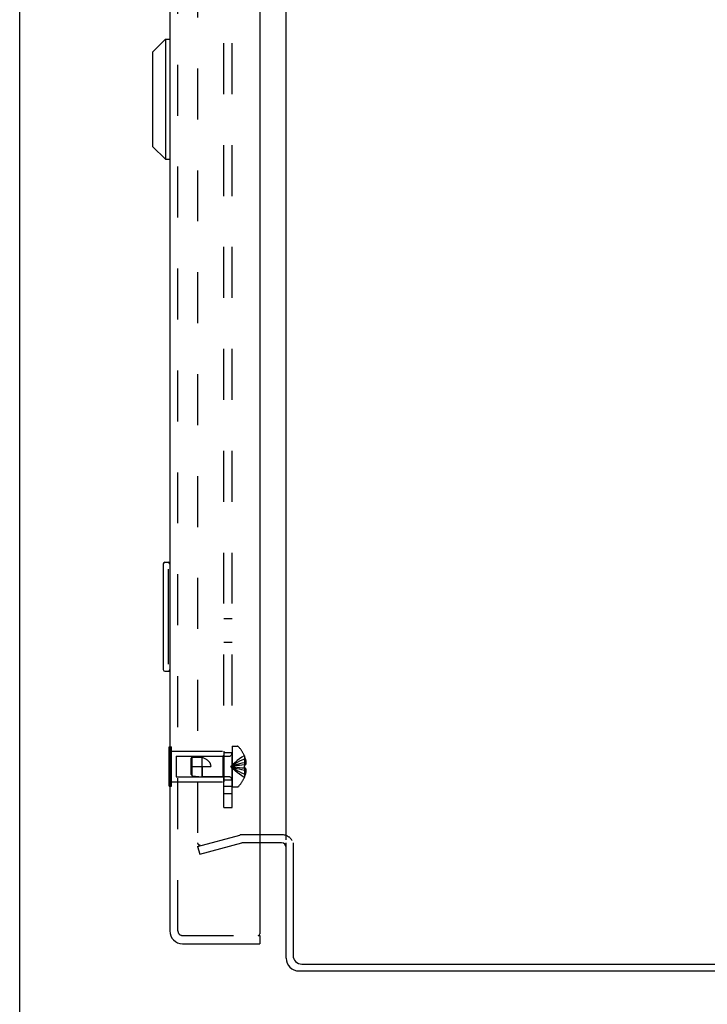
# Model space of a CAD drawing. Header units: inches. Extents: x 0 to 85, y 0 to 55.
# Tile 2 of 55: x 0 to 6.3, y 19.2 to 28.3. Entities that reach past the tile are written whole.
import ezdxf

# ---------------------------------------------------------------- set-up
doc = ezdxf.new("R2010")
doc.units = ezdxf.units.IN
doc.header["$LTSCALE"] = 4.675
doc.header["$MEASUREMENT"] = 0
doc.linetypes.add('HIDDEN', pattern=[0.2, 0.1, -0.1])
doc.layers.get('0').update_dxf_attribs({"linetype": 'CONTINUOUS'})
for name, color, linetype in [('DEFAULT_2', 8, 'HIDDEN'), ('DIMENSIONS', 7, 'CONTINUOUS'), ('REAR_DOOR', 7, 'CONTINUOUS'), ('SUBPANEL', 7, 'CONTINUOUS')]:
    doc.layers.add(name, color=color, linetype=linetype)
doc.styles.get("Standard").update_dxf_attribs({"font": 'arial.ttf'})
doc.dimstyles.new('DIMSTYLE_1', dxfattribs={"dimtxt": 0.375, "dimasz": 0.5, "dimexe": 0.09, "dimexo": 0.07, "dimgap": 0.0375, "dimtad": 0, "dimtih": 1, "dimtoh": 1, "dimzin": 4, "dimdsep": 46, "dimtxsty": 'Standard', "dimblk": '_FILLED', "dimblk1": '_FILLED', "dimblk2": '_FILLED', "dimcen": 0.09, "dimadec": 3, "dimazin": 1, "dimtfac": 1, "dimtdec": 3, "dimtofl": 0, "dimtmove": 0, "dimatfit": 3, "dimldrblk": '_FILLED', "dimfxl": 0, "dimtolj": 1, "dimtzin": 4, "dimarcsym": 0})

# ---------------------------------------------------------------- blocks, each defined once
blk = doc.blocks.new('_FILLED')
at = {"color": 0, "linetype": 'ByBlock'}
blk.add_solid([(0, 0), (-1, 0.2), (-1, -0.2)], dxfattribs=at)
blk = doc.blocks.new('*D17')
at = {"layer": 'DIMENSIONS', "color": 2, "linetype": 'Continuous'}
for p, q in [((1.9474, 31.4147), (5.2966, 31.4147)), ((12.5394, 31.4147), (9.1902, 31.4147))]:
    blk.add_line(p, q, dxfattribs=at)
at = {"layer": 'DIMENSIONS', "color": 2, "linetype": 'Continuous', "xscale": 0.5, "yscale": 0.5, "zscale": 0.5, "rotation": 180}
blk.add_blockref('_FILLED', (1.9474, 31.4147), dxfattribs=at)
at = {"layer": 'DIMENSIONS', "color": 2, "linetype": 'Continuous', "xscale": 0.5, "yscale": 0.5, "zscale": 0.5}
blk.add_blockref('_FILLED', (12.5394, 31.4147), dxfattribs=at)
at = {"layer": 'DIMENSIONS', "color": 2, "linetype": 'Continuous', "insert": (7.2434, 31.6022), "char_height": 0.375, "width": 3.518587, "attachment_point": 2, "line_spacing_factor": 0.9}
blk.add_mtext('10.59 USABLE\\PDEPTH', dxfattribs=at)

msp = doc.modelspace()

# ---------------------------------------------------------------- linework, layer by layer
at = {"color": 7, "linetype": 'Continuous'}
for p, q in [((0, 0), (0, 55)), ((2.402436, 20.803227), (2.201436, 20.803227))]:
    msp.add_line(p, q, dxfattribs=at)
at = {"color": 3, "linetype": 'Continuous'}
for p, q in [((2.444436, 20.755227), (2.444436, 34.351227)), ((2.402436, 20.728227), (2.201436, 20.728227)), ((2.444436, 19.670227), (2.444436, 20.728227)), ((2.507436, 20.730105), (2.507436, 19.696227)), ((2.587436, 19.616227), (12.039436, 19.616227)), ((2.561436, 19.553227), (12.039436, 19.553227))]:
    msp.add_line(p, q, dxfattribs=at)
at = {"color": 7, "linetype": 'Continuous'}
msp.add_arc((2.402436, 20.686227), 0.117, 72.3054158, 90, dxfattribs=at)
at = {"color": 3, "linetype": 'Continuous'}
for centre, radius, start, end in [((2.402436, 20.686227), 0.042, 0, 90), ((2.587436, 19.696227), 0.08, 180, 270), ((2.561436, 19.670227), 0.117, 180, 270)]:
    msp.add_arc(centre, radius, start, end, dxfattribs=at)
at = {"layer": 'DEFAULT_2', "color": 8, "linetype": 'HIDDEN'}
for p, q in [((1.631801, 34.378525), (1.631801, 20.727928)), ((1.631801, 20.69636), (2.017918, 20.799819)), ((2.201436, 20.803227), (2.0438, 20.803227)), ((1.631801, 20.69636), (1.651213, 20.623915)), ((1.65112, 20.707929), (1.649521, 20.707997)), ((1.651213, 20.623915), (2.037329, 20.727375)), ((2.201436, 20.728227), (2.0438, 20.728227))]:
    msp.add_line(p, q, dxfattribs=at)
for points in [[(1.631801, 20.727928), (1.631868, 20.726271), (1.632065, 20.724637), (1.632392, 20.723019), (1.632848, 20.721435), (1.633428, 20.719895), (1.634129, 20.71841), (1.634946, 20.716991), (1.635874, 20.715645), (1.636906, 20.714384), (1.638034, 20.713215), (1.639253, 20.712147), (1.640552, 20.711186), (1.641923, 20.71034), (1.643357, 20.709614), (1.644845, 20.709013), (1.646375, 20.708541), (1.647937, 20.708202), (1.649521, 20.707997)], [(1.655859, 20.70854), (1.654291, 20.7082), (1.652712, 20.707996), (1.65112, 20.707929)]]:
    msp.add_lwpolyline(points, dxfattribs=at)
for centre, radius, start, end in [((2.0438, 20.703227), 0.1, 90, 105), ((2.402436, 20.686227), 0.117, 33.0998249, 72.3054158), ((2.0438, 20.703227), 0.025, 90, 105)]:
    msp.add_arc(centre, radius, start, end, dxfattribs=at)
at = {"layer": 'REAR_DOOR', "color": 3, "linetype": 'Continuous'}
for p, q in [((1.376436, 35.186227), (1.376436, 19.920227)), ((2.201436, 35.213227), (2.201436, 19.893227)), ((1.493436, 19.803227), (2.201436, 19.803227))]:
    msp.add_line(p, q, dxfattribs=at)
at = {"layer": 'REAR_DOOR', "color": 8, "linetype": 'HIDDEN'}
for p, q in [((1.451436, 19.920227), (1.451436, 35.186227)), ((1.376436, 21.60836), (1.393436, 21.60836)), ((1.393436, 21.248093), (1.393436, 21.60836)), ((1.947436, 21.614727), (1.993986, 21.614727)), ((1.947436, 21.614727), (1.947436, 21.241727)), ((1.376436, 21.518293), (1.393436, 21.518293)), ((1.393436, 21.568227), (1.872436, 21.568227)), ((1.434936, 21.523227), (1.862436, 21.523227)), ((1.434936, 21.523227), (1.434936, 21.333227)), ((1.572436, 21.502226), (1.582387, 21.513221)), ((1.572436, 21.354227), (1.572436, 21.502226)), ((1.582387, 21.513221), (1.672436, 21.522226)), ((1.582387, 21.343232), (1.582387, 21.513221)), ((1.919236, 21.522227), (1.672436, 21.522227)), ((1.672436, 21.334227), (1.672436, 21.522227)), ((1.862436, 21.523227), (1.872436, 21.533227)), ((1.862436, 21.523227), (1.862436, 21.333227)), ((1.872436, 21.568227), (1.872436, 21.288227)), ((2.060793, 21.527727), (2.060395, 21.527493)), ((2.060395, 21.527493), (2.060793, 21.526512)), ((2.060793, 21.526512), (2.060793, 21.443727)), ((1.572436, 21.428227), (1.752436, 21.428227)), ((1.67244, 21.428227), (1.672436, 21.334227)), ((1.996123, 21.43678), (1.975635, 21.434091)), ((2.017087, 21.439274), (1.99594, 21.436757)), ((2.038643, 21.44159), (2.016835, 21.439246)), ((2.060793, 21.443727), (2.03832, 21.441557)), ((2.060793, 21.412727), (2.03832, 21.414897)), ((2.060793, 21.443727), (2.060395, 21.44369)), ((2.060395, 21.412763), (2.060616, 21.417914)), ((2.060395, 21.412763), (2.060793, 21.412727)), ((2.060748, 21.423057), (2.060616, 21.417914)), ((2.060793, 21.496727), (2.070841, 21.496727)), ((2.060793, 21.463126), (2.075742, 21.463126)), ((2.060793, 21.443727), (2.070841, 21.443727)), ((2.070841, 21.412727), (2.060793, 21.412727)), ((2.060793, 21.412727), (2.060793, 21.329941)), ((1.376436, 21.33816), (1.393436, 21.33816)), ((1.434936, 21.333227), (1.862436, 21.333227)), ((1.572436, 21.354227), (1.582387, 21.343232)), ((1.582387, 21.343232), (1.672436, 21.334227)), ((1.919236, 21.334227), (1.672436, 21.334227)), ((1.862436, 21.333227), (1.872436, 21.323227)), ((2.060395, 21.32896), (2.060793, 21.329942)), ((2.060395, 21.32896), (2.060793, 21.328727)), ((2.060793, 21.393327), (2.075742, 21.393327)), ((2.060793, 21.359727), (2.070841, 21.359727)), ((1.376436, 21.248093), (1.393436, 21.248093)), ((1.393436, 21.288227), (1.872436, 21.288227)), ((1.947436, 21.241727), (1.993986, 21.241727)), ((1.493436, 19.878227), (2.186436, 19.878227))]:
    msp.add_line(p, q, dxfattribs=at)
at = {"layer": 'REAR_DOOR', "color": 7, "linetype": 'Continuous'}
for p, q in [((1.218956, 27.983998), (1.337066, 28.102109)), ((1.337066, 28.102109), (1.337066, 26.999746)), ((1.337066, 28.102109), (1.376436, 28.102109)), ((1.218956, 27.983998), (1.218956, 27.117857)), ((1.218956, 27.117857), (1.337066, 26.999746)), ((1.337066, 26.999746), (1.376436, 26.999746)), ((1.316436, 23.288227), (1.316436, 22.318227)), ((1.331436, 23.303227), (1.376436, 23.303227)), ((1.363103, 23.203227), (1.363103, 22.403227)), ((1.331436, 22.303227), (1.376436, 22.303227)), ((1.372436, 21.60836), (1.376436, 21.60836)), ((1.372436, 21.248093), (1.372436, 21.60836)), ((1.372436, 21.518293), (1.376436, 21.518293)), ((1.372436, 21.33816), (1.376436, 21.33816)), ((1.372436, 21.248093), (1.376436, 21.248093)), ((2.186436, 19.878227), (2.201436, 19.878227)), ((2.201436, 19.878227), (2.201436, 19.803227))]:
    msp.add_line(p, q, dxfattribs=at)
for points in [[(1.361436, 23.239397), (1.361921, 23.233714), (1.362327, 23.227864), (1.362658, 23.221871), (1.362903, 23.215754), (1.36305, 23.209531), (1.363103, 23.203227)], [(1.363103, 22.403227), (1.363049, 22.396926), (1.362902, 22.390705), (1.362658, 22.384589), (1.362327, 22.378595), (1.361921, 22.372743), (1.361436, 22.367055)]]:
    msp.add_lwpolyline(points, dxfattribs=at)
at = {"layer": 'REAR_DOOR', "color": 8, "linetype": 'HIDDEN'}
for points in [[(1.582387, 21.513161), (1.579758, 21.510283), (1.574782, 21.504816)], [(1.582387, 21.513161), (1.593893, 21.514096), (1.605496, 21.514779), (1.617253, 21.515234), (1.62895, 21.51539), (1.640446, 21.515191), (1.651609, 21.514627), (1.66225, 21.513667), (1.67244, 21.51232)], [(1.67244, 21.51232), (1.679799, 21.510184), (1.686702, 21.507872), (1.69314, 21.505392), (1.699138, 21.502759), (1.704715, 21.499986), (1.709873, 21.497098), (1.714616, 21.494118), (1.718958, 21.491071), (1.722903, 21.48799), (1.726492, 21.484878), (1.729757, 21.481744), (1.732723, 21.478591), (1.735421, 21.475422), (1.737871, 21.472231), (1.7401, 21.469016), (1.742125, 21.465756), (1.74397, 21.462438), (1.745643, 21.459032), (1.747164, 21.455499), (1.748514, 21.451851), (1.749686, 21.448079), (1.750665, 21.444211), (1.751435, 21.440264), (1.751992, 21.436267), (1.752324, 21.432255), (1.752436, 21.428227)], [(2.060395, 21.527493), (2.03832, 21.513797), (2.016835, 21.498961), (1.99594, 21.482986), (1.975635, 21.465872), (1.955919, 21.447619), (1.936793, 21.428227)], [(2.060793, 21.496727), (2.038643, 21.487282), (2.017087, 21.477049), (1.996123, 21.466027), (1.975753, 21.454216), (1.955976, 21.441616), (1.936793, 21.428227)], [(2.060793, 21.463126), (2.038643, 21.458314), (2.017087, 21.453101), (1.996123, 21.447485), (1.975753, 21.441467), (1.955976, 21.435048), (1.936793, 21.428227)], [(1.975753, 21.434107), (1.955976, 21.431256), (1.936793, 21.428227)], [(1.975635, 21.434091), (1.955919, 21.431248), (1.936793, 21.428227)], [(2.060793, 21.359727), (2.038643, 21.369171), (2.017087, 21.379405), (1.996123, 21.390427), (1.975753, 21.402238), (1.955976, 21.414838), (1.936793, 21.428227)], [(2.060395, 21.32896), (2.03832, 21.342657), (2.016835, 21.357493), (1.99594, 21.373467), (1.975635, 21.390581), (1.955919, 21.408834), (1.936793, 21.428227)], [(2.038643, 21.414864), (2.016835, 21.417208), (1.99594, 21.419696), (1.975635, 21.422362), (1.955919, 21.425206), (1.936793, 21.428227)], [(2.017087, 21.417179), (1.996123, 21.419673), (1.975753, 21.422346), (1.955976, 21.425197), (1.936793, 21.428227)], [(2.060793, 21.393327), (2.038643, 21.398139), (2.017087, 21.403353), (1.996123, 21.408968), (1.975753, 21.414986), (1.955976, 21.421405), (1.936793, 21.428227)], [(2.060395, 21.44369), (2.060616, 21.438539), (2.060748, 21.433396)], [(2.060748, 21.423057), (2.060792, 21.428227), (2.060748, 21.433396)], [(2.070841, 21.496727), (2.071836, 21.492266), (2.072713, 21.487892), (2.07347, 21.483609), (2.074116, 21.479405), (2.074661, 21.475277), (2.075109, 21.4712), (2.075471, 21.467147), (2.075742, 21.463126)], [(2.075742, 21.463126), (2.075457, 21.460708), (2.075078, 21.458286), (2.074607, 21.455859), (2.074042, 21.45343), (2.073383, 21.451001), (2.07263, 21.448572), (2.071782, 21.446148), (2.070841, 21.443727)], [(2.070841, 21.412727), (2.071782, 21.410306), (2.07263, 21.407881), (2.073383, 21.405453), (2.074042, 21.403023), (2.074607, 21.400594), (2.075078, 21.398168), (2.075457, 21.395746), (2.075742, 21.393327)], [(2.075742, 21.393327), (2.075471, 21.389306), (2.075109, 21.385253), (2.074661, 21.381176), (2.074116, 21.377048), (2.07347, 21.372844), (2.072713, 21.368561), (2.071836, 21.364188), (2.070841, 21.359727)]]:
    msp.add_lwpolyline(points, dxfattribs=at)
at = {"layer": 'REAR_DOOR', "color": 7, "linetype": 'Continuous'}
for centre, start, end in [((1.331436, 23.288227), 90, 180), ((1.361436, 23.288227), 0, 90), ((1.331436, 22.318227), 180, 270), ((1.361436, 22.318227), 270, 360)]:
    msp.add_arc(centre, 0.015, start, end, dxfattribs=at)
at = {"layer": 'REAR_DOOR', "color": 8, "linetype": 'HIDDEN'}
for centre, radius, start, end in [((1.993986, 21.594727), 0.02, 43.5137951, 90), ((1.818617, 21.428227), 0.26182, 22.3356872, 43.5137951), ((1.919236, 21.550427), 0.0282, 270, 360), ((1.818617, 21.428227), 0.261361, 15.1941118, 22.089377), ((1.919236, 21.306027), 0.0282, 0, 90), ((1.818617, 21.428227), 0.26182, 316.4862049, 337.6643128), ((1.818617, 21.428227), 0.261361, 337.910623, 344.8058882), ((1.993986, 21.261727), 0.02, 270, 316.4862049), ((1.493436, 19.920227), 0.042, 180, 270)]:
    msp.add_arc(centre, radius, start, end, dxfattribs=at)
at = {"layer": 'REAR_DOOR', "color": 3, "linetype": 'Continuous'}
for centre, radius, start, end in [((1.493436, 19.920227), 0.117, 180, 270), ((2.186436, 19.893227), 0.015, 270, 360)]:
    msp.add_arc(centre, radius, start, end, dxfattribs=at)
at = {"layer": 'SUBPANEL', "color": 8, "linetype": 'HIDDEN'}
for p, q in [((1.872436, 21.053227), (1.872436, 34.053227)), ((1.947436, 21.053227), (1.947436, 34.053227)), ((1.872436, 22.787227), (1.947436, 22.787227)), ((1.872436, 22.569227), (1.947436, 22.569227)), ((1.947436, 21.553227), (1.872436, 21.553227)), ((1.947436, 21.303227), (1.872436, 21.303227)), ((1.872436, 21.247227), (1.947436, 21.247227)), ((1.947436, 21.178227), (1.872436, 21.178227)), ((1.872436, 21.053227), (1.947436, 21.053227))]:
    msp.add_line(p, q, dxfattribs=at)

# ---------------------------------------------------------------- dimensions: what is measured, and where the dimension line sits
at = {"layer": 'DIMENSIONS', "color": 2, "linetype": 'Continuous'}
dim = msp.add_linear_dim(base=(1.947436, 31.414724), p1=(12.539436, 19.493227), p2=(1.947436, 32.895442), angle=180, text='<> USABLE\\PDEPTH', dimstyle='DIMSTYLE_1', dxfattribs=at)
dim.commit()
dim.dimension.update_dxf_attribs({"geometry": '*D17', "text_midpoint": (7.243436, 31.133474), "dimtype": 160})

doc.saveas('drawing.dxf')
